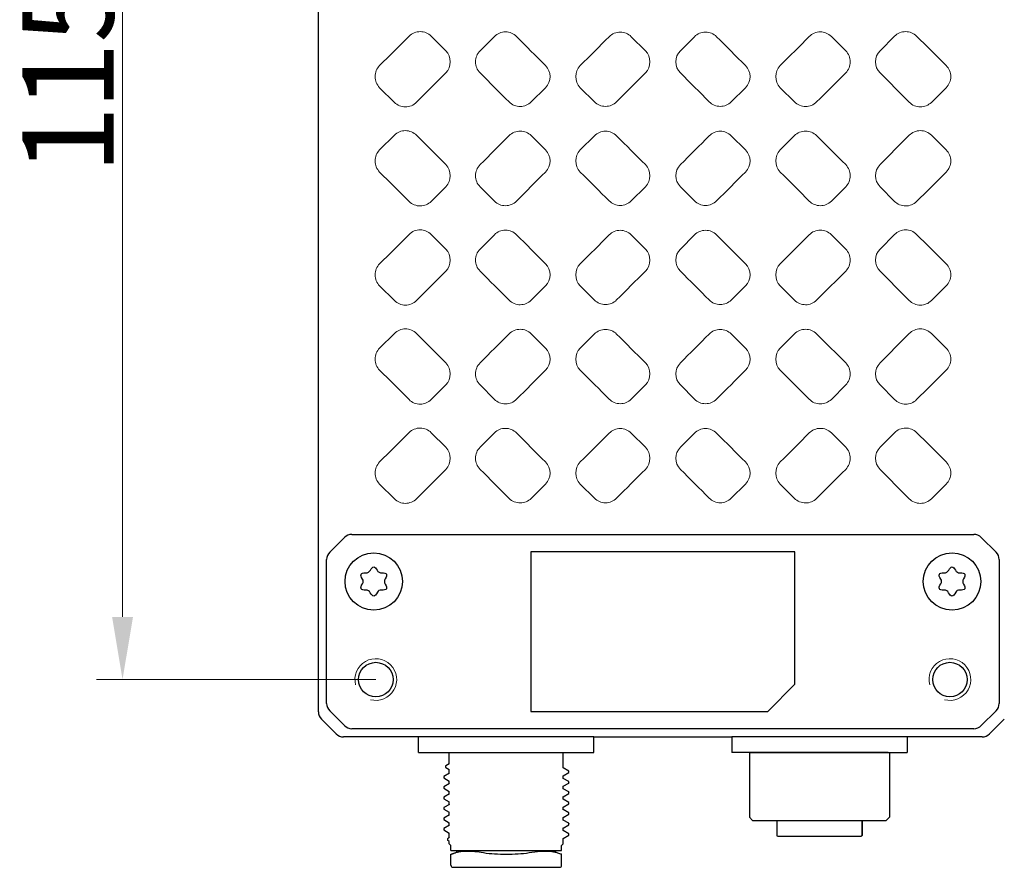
# Model space of a CAD drawing. Header units: millimetres. Extents: x -89 to 505, y -50 to 370.
# Tile 5 of 7: x 330 to 424, y 95 to 176. Entities that reach past the tile are written whole.
import ezdxf

# ---------------------------------------------------------------- set-up
doc = ezdxf.new("R2010")
doc.units = ezdxf.units.MM
doc.header["$LTSCALE"] = 16.335
doc.header["$PDMODE"] = 3
doc.header["$PDSIZE"] = 8
doc.layers.get('0').update_dxf_attribs({"linetype": 'CONTINUOUS'})
doc.layers.get('Defpoints').update_dxf_attribs({"linetype": 'CONTINUOUS'})
for name, color, linetype in [('D-01-36-26-0DXF_CONTINUOUS_LINE', 7, 'CONTINUOUS'), ('DRW0001_DXF_DIMENSION', 7, 'CONTINUOUS'), ('M12A-12PMMS-DXF_CONTINUOUS_LINE', 7, 'CONTINUOUS'), ('M12B-05PFFC-DXF_CONTINUOUS_LINE', 7, 'CONTINUOUS'), ('SC-PM3X7_5T1DXF_CONTINUOUS_LINE', 7, 'CONTINUOUS')]:
    doc.layers.add(name, color=color, linetype=linetype)
doc.styles.get("Standard").update_dxf_attribs({"font": 'simfang.ttf', "height": 9})
doc.dimstyles.new('DIMSTYLE_1', dxfattribs={"dimtxt": 9, "dimasz": 6, "dimexe": 2.5, "dimexo": 0, "dimgap": 0.75, "dimtad": 1, "dimdsep": 46, "dimtxsty": 'STANDARD', "dimblk": '_FILLED', "dimcen": 0, "dimclrd": 8, "dimclre": 8, "dimclrt": 7, "dimadec": 0, "dimazin": 0, "dimtp": 0.001, "dimtm": 0.001, "dimtfac": 1, "dimtofl": 0, "dimtmove": 0, "dimatfit": 3, "dimldrblk": '_FILLED', "dimfxl": 1, "dimtolj": 1, "dimlwd": 15, "dimlwe": 15, "dimarcsym": 0})

# ---------------------------------------------------------------- blocks, each defined once
blk = doc.blocks.new('_FILLED')
at = {"color": 0, "linetype": 'ByBlock'}
blk.add_solid([(0, 0), (-1, 0.167), (-1, -0.167)], dxfattribs=at)
blk = doc.blocks.new('*D6')
at = {"layer": 'Defpoints', "color": 0, "linetype": 'Continuous', "transparency": 16777216}
for p in [(363.872, 227.812), (339.608, 112.812), (363.872, 112.812)]:
    blk.add_point(p, dxfattribs=at)
at = {"layer": 'DRW0001_DXF_DIMENSION', "color": 8, "linetype": 'Continuous', "lineweight": 15, "transparency": 16777216}
for p, q in [((363.872, 227.812), (337.108, 227.812)), ((339.608, 221.812), (339.608, 118.812)), ((363.872, 112.812), (337.108, 112.812))]:
    blk.add_line(p, q, dxfattribs=at)
at = {"layer": 'DRW0001_DXF_DIMENSION', "color": 8, "linetype": 'Continuous', "lineweight": 15, "transparency": 16777216, "xscale": 6, "yscale": 6, "zscale": 6}
for p, rotation in [((339.608, 227.812), 90), ((339.608, 112.812), 270)]:
    blk.add_blockref('_FILLED', p, dxfattribs=dict(at, rotation=rotation))
at = {"layer": 'DRW0001_DXF_DIMENSION', "color": 7, "linetype": 'Continuous', "lineweight": 15, "transparency": 16777216, "insert": (329.755, 170.69), "char_height": 9, "attachment_point": 2, "rotation": 90}
blk.add_mtext('\\A1;115', dxfattribs=at)

msp = doc.modelspace()

# ---------------------------------------------------------------- linework, layer by layer
msp.add_line((384.7717, 107.3115), (397.9639, 107.3115))
at = {"color": 7, "linetype": 'Continuous', "lineweight": 30}
msp.add_line((370.3718, 99.4457), (370.3718, 99.399), dxfattribs=at)
at = {"layer": 'D-01-36-26-0DXF_CONTINUOUS_LINE', "color": 7, "linetype": 'Continuous', "lineweight": 30}
for p, q in [((358.3717, 109.726), (358.3717, 230.8971)), ((358.3717, 109.7268), (358.3717, 230.8962)), ((359.4509, 125.016), (360.8666, 126.4314)), ((361.5733, 126.7243), (421.1701, 126.7243)), ((421.8768, 126.4314), (423.2925, 125.016)), ((404.0217, 125.0615), (378.7217, 125.0615)), ((378.7217, 125.0615), (378.7217, 109.7615)), ((404.0217, 112.3615), (404.0217, 125.0615)), ((359.158, 110.5132), (359.158, 124.3094)), ((423.5854, 124.3094), (423.5854, 110.5132)), ((401.4217, 109.7615), (404.0217, 112.3615)), ((360.8668, 108.3907), (359.4509, 109.8067)), ((378.7217, 109.7615), (401.4217, 109.7615)), ((423.2925, 109.8067), (421.8765, 108.3907)), ((358.6643, 109.0201), (360.0803, 107.6042)), ((358.6645, 109.019), (360.0795, 107.6043)), ((424.0789, 109.019), (422.6638, 107.6043)), ((421.17, 108.0978), (361.5733, 108.0978)), ((382.9717, 107.3115), (360.7866, 107.3115)), ((384.7717, 107.3115), (360.787, 107.3115)), ((421.9564, 107.3115), (397.9639, 107.3115)), ((421.9568, 107.3115), (399.7717, 107.3115))]:
    msp.add_line(p, q, dxfattribs=at)
at = {"layer": 'D-01-36-26-0DXF_CONTINUOUS_LINE', "color": 7, "linetype": 'Continuous', "lineweight": 15}
for p, q in [((370.5679, 173.0786), (369.1799, 174.4747)), ((375.2345, 174.4534), (373.858, 173.0786)), ((389.693, 173.0786), (388.3444, 174.4303)), ((394.399, 174.4303), (393.0504, 173.0786)), ((408.8854, 173.0786), (407.5089, 174.4534)), ((413.5635, 174.4747), (412.1755, 173.0786)), ((364.2363, 169.5444), (365.6522, 168.1328)), ((378.7622, 168.179), (380.1221, 169.5444)), ((383.4626, 169.5444), (384.8167, 168.1896)), ((397.9267, 168.1896), (399.2807, 169.5444)), ((402.6213, 169.5444), (403.9812, 168.179)), ((417.0912, 168.1328), (418.507, 169.5444)), ((365.6522, 164.9902), (364.2363, 163.5786)), ((380.1221, 163.5786), (378.7622, 164.9441)), ((384.8167, 164.9334), (383.4626, 163.5786)), ((399.2807, 163.5786), (397.9267, 164.9334)), ((403.9812, 164.9441), (402.6213, 163.5786)), ((418.507, 163.5786), (417.0912, 164.9902)), ((369.1799, 158.6483), (370.5679, 160.0444)), ((373.858, 160.0444), (375.2345, 158.6697)), ((388.3444, 158.6927), (389.693, 160.0444)), ((393.0504, 160.0444), (394.399, 158.6927)), ((407.5089, 158.6697), (408.8854, 160.0444)), ((412.1755, 160.0444), (413.5635, 158.6483)), ((370.5679, 154.0786), (369.1799, 155.4747)), ((375.2345, 155.4534), (373.858, 154.0786)), ((389.693, 154.0786), (388.3444, 155.4303)), ((394.399, 155.4303), (393.0504, 154.0786)), ((408.8854, 154.0786), (407.5089, 155.4534)), ((413.5635, 155.4747), (412.1755, 154.0786)), ((364.2363, 150.5444), (365.6522, 149.1328)), ((378.7622, 149.179), (380.1221, 150.5444)), ((383.4626, 150.5444), (384.8167, 149.1896)), ((397.9267, 149.1896), (399.2807, 150.5444)), ((402.6213, 150.5444), (403.9812, 149.179)), ((417.0912, 149.1328), (418.507, 150.5444)), ((365.6522, 145.9902), (364.2363, 144.5786)), ((380.1221, 144.5786), (378.7622, 145.9441)), ((384.8167, 145.9334), (383.4626, 144.5786)), ((399.2807, 144.5786), (397.9267, 145.9334)), ((403.9812, 145.9441), (402.6213, 144.5786)), ((418.507, 144.5786), (417.0912, 145.9902)), ((369.1799, 139.6483), (370.5679, 141.0444)), ((373.858, 141.0444), (375.2345, 139.6697)), ((388.3444, 139.6927), (389.693, 141.0444)), ((393.0504, 141.0444), (394.399, 139.6927)), ((407.5089, 139.6697), (408.8854, 141.0444)), ((412.1755, 141.0444), (413.5635, 139.6483)), ((370.5679, 135.0786), (369.1799, 136.4747)), ((375.2345, 136.4534), (373.858, 135.0786)), ((389.693, 135.0786), (388.3444, 136.4303)), ((394.399, 136.4303), (393.0504, 135.0786)), ((408.8854, 135.0786), (407.5089, 136.4534)), ((413.5635, 136.4747), (412.1755, 135.0786)), ((364.2363, 131.5444), (365.6522, 130.1328)), ((378.7622, 130.179), (380.1221, 131.5444)), ((383.4626, 131.5444), (384.8167, 130.1896)), ((397.9267, 130.1896), (399.2807, 131.5444)), ((402.6213, 131.5444), (403.9812, 130.179)), ((417.0912, 130.1328), (418.507, 131.5444))]:
    msp.add_line(p, q, dxfattribs=at)
at = {"layer": 'D-01-36-26-0DXF_CONTINUOUS_LINE', "color": 7, "linetype": 'Continuous', "lineweight": 30}
for centre in [(363.8717, 112.8115), (418.8717, 112.8115)]:
    msp.add_circle(centre, 1.65, dxfattribs=at)
at = {"layer": 'D-01-36-26-0DXF_CONTINUOUS_LINE', "color": 7, "linetype": 'Continuous', "lineweight": 15}
for centre, radius, start, end in [((387.2855, 173.3759), 1.4943, 44.879346, 135.031883), ((395.4579, 173.3759), 1.4943, 44.968137, 135.120679), ((369.5002, 172.0186), 1.5046, 315.207583, 44.792417), ((374.9155, 172.0186), 1.4973, 134.932327, 225.067673), ((388.6304, 172.0186), 1.501, 315.071391, 44.928609), ((394.113, 172.0186), 1.5009, 135.070496, 224.929504), ((407.8278, 172.0186), 1.4973, 314.932327, 45.067673), ((413.2432, 172.0186), 1.5046, 135.207583, 224.792417), ((365.2913, 170.6044), 1.4955, 134.862183, 225.13785), ((379.0569, 170.6044), 1.5027, 315.139045, 44.860955), ((384.5227, 170.6044), 1.4991, 135.0009, 224.9991), ((398.2207, 170.6044), 1.4991, 315.001679, 44.998321), ((403.6865, 170.6044), 1.5027, 135.139045, 224.860955), ((417.4521, 170.6044), 1.4955, 314.862182, 45.137847), ((385.8736, 169.2459), 1.4943, 224.983501, 315.136007), ((396.8698, 169.2459), 1.4943, 224.864018, 315.016518), ((385.8736, 163.8771), 1.4943, 44.864018, 135.016518), ((396.8698, 163.8771), 1.4943, 44.983501, 135.136007), ((365.2913, 162.5186), 1.4955, 134.862183, 225.13785), ((379.0569, 162.5186), 1.5027, 315.139045, 44.860955), ((384.5227, 162.5186), 1.4991, 135.0009, 224.9991), ((398.2207, 162.5186), 1.4991, 315.001679, 44.998321), ((403.6865, 162.5186), 1.5027, 135.139045, 224.860955), ((417.4521, 162.5186), 1.4955, 314.862182, 45.137847), ((369.5002, 161.1044), 1.5046, 315.207583, 44.792417), ((374.9155, 161.1044), 1.4973, 134.932327, 225.067673), ((388.6304, 161.1044), 1.501, 315.071391, 44.928609), ((394.113, 161.1044), 1.5009, 135.070496, 224.929504), ((407.8278, 161.1044), 1.4973, 314.932327, 45.067673), ((413.2432, 161.1044), 1.5046, 135.207583, 224.792417), ((387.2855, 159.7472), 1.4943, 224.968137, 315.120679), ((395.4579, 159.7472), 1.4943, 224.879345, 315.031883), ((387.2855, 154.3759), 1.4943, 44.879346, 135.031883), ((395.4579, 154.3759), 1.4943, 44.968137, 135.120679), ((369.5002, 153.0186), 1.5046, 315.207583, 44.792417), ((374.9155, 153.0186), 1.4973, 134.932327, 225.067673), ((388.6304, 153.0186), 1.501, 315.071391, 44.928609), ((394.113, 153.0186), 1.5009, 135.070496, 224.929504), ((407.8278, 153.0186), 1.4973, 314.932327, 45.067673), ((413.2432, 153.0186), 1.5046, 135.207583, 224.792417), ((365.2913, 151.6044), 1.4955, 134.862183, 225.13785), ((379.0569, 151.6044), 1.5027, 315.139045, 44.860955), ((384.5227, 151.6044), 1.4991, 135.0009, 224.9991), ((398.2207, 151.6044), 1.4991, 315.001679, 44.998321), ((403.6865, 151.6044), 1.5027, 135.139045, 224.860955), ((417.4521, 151.6044), 1.4955, 314.862182, 45.137847), ((385.8736, 150.2459), 1.4943, 224.983501, 315.136007), ((396.8698, 150.2459), 1.4943, 224.864018, 315.016518), ((385.8736, 144.8771), 1.4943, 44.864018, 135.016518), ((396.8698, 144.8771), 1.4943, 44.983501, 135.136007), ((365.2913, 143.5186), 1.4955, 134.862183, 225.13785), ((379.0569, 143.5186), 1.5027, 315.139045, 44.860955), ((384.5227, 143.5186), 1.4991, 135.0009, 224.9991), ((398.2207, 143.5186), 1.4991, 315.001679, 44.998321), ((403.6865, 143.5186), 1.5027, 135.139045, 224.860955), ((417.4521, 143.5186), 1.4955, 314.862182, 45.137847), ((369.5002, 142.1044), 1.5046, 315.207583, 44.792417), ((374.9155, 142.1044), 1.4973, 134.932327, 225.067673), ((388.6304, 142.1044), 1.501, 315.071391, 44.928609), ((394.113, 142.1044), 1.5009, 135.070496, 224.929504), ((407.8278, 142.1044), 1.4973, 314.932327, 45.067673), ((413.2432, 142.1044), 1.5046, 135.207583, 224.792417), ((387.2855, 140.7472), 1.4943, 224.968137, 315.120679), ((395.4579, 140.7472), 1.4943, 224.879345, 315.031883), ((387.2855, 135.3759), 1.4943, 44.879346, 135.031883), ((395.4579, 135.3759), 1.4943, 44.968137, 135.120679), ((369.5002, 134.0186), 1.5046, 315.207583, 44.792417), ((374.9155, 134.0186), 1.4973, 134.932327, 225.067673), ((388.6304, 134.0186), 1.501, 315.071391, 44.928609), ((394.113, 134.0186), 1.5009, 135.070496, 224.929504), ((407.8278, 134.0186), 1.4973, 314.932327, 45.067673), ((413.2432, 134.0186), 1.5046, 135.207583, 224.792417), ((365.2913, 132.6044), 1.4955, 134.862183, 225.13785), ((379.0569, 132.6044), 1.5027, 315.139045, 44.860955), ((384.5227, 132.6044), 1.4991, 135.0009, 224.9991), ((398.2207, 132.6044), 1.4991, 315.001679, 44.998321), ((403.6865, 132.6044), 1.5027, 135.139045, 224.860955), ((417.4521, 132.6044), 1.4955, 314.862182, 45.137847), ((385.8736, 131.2459), 1.4943, 224.983501, 315.136007), ((396.8698, 131.2459), 1.4943, 224.864018, 315.016518), ((363.8717, 112.8115), 2, 255, 195), ((418.8717, 112.8115), 2, 255, 195)]:
    msp.add_arc(centre, radius, start, end, dxfattribs=at)
at = {"layer": 'D-01-36-26-0DXF_CONTINUOUS_LINE', "color": 7, "linetype": 'Continuous', "lineweight": 30}
for centre, radius, start, end in [((361.5737, 125.7244), 0.9998, 90.022592, 135.003564), ((421.1696, 125.7243), 1, 45.000002, 89.973842), ((360.158, 124.3089), 1, 135, 179.973847), ((422.5855, 124.309), 0.9998, 0.022586, 45.003566), ((360.1579, 110.5137), 0.9998, 180.031315, 225.00284), ((422.5854, 110.5138), 1, 315.000003, 359.965135), ((361.574, 109.0978), 1, 225.000003, 269.965135), ((421.1695, 109.0977), 0.9998, 270.031315, 315.00284)]:
    msp.add_arc(centre, radius, start, end, dxfattribs=at)
for centre, major_axis, ratio, start_param, end_param in [((359.3723, 109.7281), (0.708, 0.708), 0.9987828, -3.9263818, -3.1415927), ((359.372, 109.7264), (-0.8325, -0.5549), 0.9995052, -0.5877156, 0.1974541), ((360.7871, 108.3117), (0.8325, 0.5549), 0.9995052, -2.9441385, -2.1589688), ((360.7882, 108.3121), (0.708, 0.708), 0.9987828, -3.1415927, -2.3568035), ((421.9563, 108.3117), (0.8325, -0.5549), 0.9995052, -0.9826239, -0.1974541)]:
    msp.add_ellipse(centre, major_axis=major_axis, ratio=ratio, start_param=start_param, end_param=end_param, dxfattribs=at)
at = {"layer": 'D-01-36-26-0DXF_CONTINUOUS_LINE', "color": 7, "linetype": 'Continuous', "lineweight": 15}
for points, knots in [([(369.1799, 174.4747), (369.0426, 174.6128), (368.7103, 174.8375), (368.1237, 174.9571), (367.5358, 174.8438), (367.2017, 174.6213), (367.0638, 174.4837)], [0, 0, 0, 0, 0.2501618, 0.5000287, 0.7498561, 1, 1, 1, 1]), ([(377.3506, 174.4475), (377.2132, 174.5855), (376.8806, 174.8098), (376.2938, 174.9284), (375.706, 174.8139), (375.3723, 174.591), (375.2345, 174.4534)], [0, 0, 0, 0, 0.2500675, 0.4999935, 0.749903, 1, 1, 1, 1]), ([(407.5089, 174.4534), (407.3712, 174.5909), (407.0376, 174.8138), (406.4499, 174.9284), (405.863, 174.8099), (405.5303, 174.5855), (405.3928, 174.4475)], [0, 0, 0, 0, 0.2499865, 0.4998752, 0.7498231, 1, 1, 1, 1]), ([(415.6796, 174.4837), (415.5417, 174.6212), (415.2078, 174.8437), (414.62, 174.9571), (414.0333, 174.8376), (413.7009, 174.6129), (413.5635, 174.4747)], [0, 0, 0, 0, 0.2500332, 0.4998406, 0.7497291, 1, 1, 1, 1]), ([(365.6522, 168.1328), (365.7901, 167.9953), (366.1241, 167.7729), (366.7119, 167.6597), (367.2985, 167.7794), (367.6309, 168.0042), (367.7683, 168.1424)], [0, 0, 0, 0, 0.2500441, 0.4998342, 0.7497096, 1, 1, 1, 1]), ([(376.6461, 168.1737), (376.7838, 168.0361), (377.1174, 167.8131), (377.705, 167.6984), (378.292, 167.8167), (378.6247, 168.041), (378.7622, 168.179)], [0, 0, 0, 0, 0.2499812, 0.499881, 0.7498361, 1, 1, 1, 1]), ([(403.9812, 168.179), (404.1186, 168.041), (404.4512, 167.8168), (405.0381, 167.6984), (405.6259, 167.813), (405.9595, 168.036), (406.0973, 168.1737)], [0, 0, 0, 0, 0.2500544, 0.4999877, 0.7499082, 1, 1, 1, 1]), ([(414.9751, 168.1424), (415.1124, 168.0042), (415.4447, 167.7795), (416.0312, 167.6597), (416.6191, 167.7728), (416.9532, 167.9953), (417.0912, 168.1328)], [0, 0, 0, 0, 0.2501814, 0.5000352, 0.7498451, 1, 1, 1, 1]), ([(367.7683, 164.9806), (367.631, 165.1188), (367.2987, 165.3436), (366.7122, 165.4633), (366.1243, 165.3502), (365.7902, 165.1278), (365.6522, 164.9902)], [0, 0, 0, 0, 0.2501814, 0.5000352, 0.7498451, 1, 1, 1, 1]), ([(378.7622, 164.9441), (378.6248, 165.082), (378.2921, 165.3063), (377.7053, 165.4247), (377.1175, 165.31), (376.7838, 165.087), (376.6461, 164.9494)], [0, 0, 0, 0, 0.2500544, 0.4999877, 0.7499082, 1, 1, 1, 1]), ([(406.0973, 164.9494), (405.9596, 165.0869), (405.626, 165.3099), (405.0384, 165.4247), (404.4514, 165.3064), (404.1187, 165.0821), (403.9812, 164.9441)], [0, 0, 0, 0, 0.2499812, 0.499881, 0.7498361, 1, 1, 1, 1]), ([(417.0912, 164.9902), (416.9533, 165.1277), (416.6193, 165.3501), (416.0314, 165.4633), (415.4448, 165.3437), (415.1125, 165.1189), (414.9751, 164.9806)], [0, 0, 0, 0, 0.2500441, 0.4998342, 0.7497096, 1, 1, 1, 1]), ([(367.0638, 158.6393), (367.2017, 158.5018), (367.5356, 158.2793), (368.1234, 158.1659), (368.7101, 158.2854), (369.0425, 158.5101), (369.1799, 158.6483)], [0, 0, 0, 0, 0.2500332, 0.4998406, 0.7497291, 1, 1, 1, 1]), ([(375.2345, 158.6697), (375.3722, 158.5321), (375.7058, 158.3092), (376.2935, 158.1946), (376.8804, 158.3131), (377.2131, 158.5375), (377.3506, 158.6755)], [0, 0, 0, 0, 0.2499865, 0.4998752, 0.7498231, 1, 1, 1, 1]), ([(405.3928, 158.6755), (405.5302, 158.5375), (405.8628, 158.3132), (406.4496, 158.1946), (407.0374, 158.3091), (407.3711, 158.532), (407.5089, 158.6697)], [0, 0, 0, 0, 0.2500675, 0.4999935, 0.749903, 1, 1, 1, 1]), ([(413.5635, 158.6483), (413.7008, 158.5102), (414.0331, 158.2855), (414.6197, 158.1659), (415.2076, 158.2792), (415.5417, 158.5018), (415.6796, 158.6393)], [0, 0, 0, 0, 0.2501618, 0.5000287, 0.7498561, 1, 1, 1, 1]), ([(369.1799, 155.4747), (369.0426, 155.6128), (368.7103, 155.8375), (368.1237, 155.9571), (367.5358, 155.8438), (367.2017, 155.6213), (367.0638, 155.4837)], [0, 0, 0, 0, 0.2501618, 0.5000287, 0.7498561, 1, 1, 1, 1]), ([(377.3506, 155.4475), (377.2132, 155.5855), (376.8806, 155.8098), (376.2938, 155.9284), (375.706, 155.8139), (375.3723, 155.591), (375.2345, 155.4534)], [0, 0, 0, 0, 0.2500675, 0.4999935, 0.749903, 1, 1, 1, 1]), ([(407.5089, 155.4534), (407.3712, 155.5909), (407.0376, 155.8138), (406.4499, 155.9284), (405.863, 155.8099), (405.5303, 155.5855), (405.3928, 155.4475)], [0, 0, 0, 0, 0.2499865, 0.4998752, 0.7498231, 1, 1, 1, 1]), ([(415.6796, 155.4837), (415.5417, 155.6212), (415.2078, 155.8437), (414.62, 155.9571), (414.0333, 155.8376), (413.7009, 155.6129), (413.5635, 155.4747)], [0, 0, 0, 0, 0.2500332, 0.4998406, 0.7497291, 1, 1, 1, 1]), ([(365.6522, 149.1328), (365.7901, 148.9953), (366.1241, 148.7729), (366.7119, 148.6597), (367.2985, 148.7794), (367.6309, 149.0042), (367.7683, 149.1424)], [0, 0, 0, 0, 0.2500441, 0.4998342, 0.7497096, 1, 1, 1, 1]), ([(376.6461, 149.1737), (376.7838, 149.0361), (377.1174, 148.8131), (377.705, 148.6984), (378.292, 148.8167), (378.6247, 149.041), (378.7622, 149.179)], [0, 0, 0, 0, 0.2499812, 0.499881, 0.7498361, 1, 1, 1, 1]), ([(403.9812, 149.179), (404.1186, 149.041), (404.4512, 148.8168), (405.0381, 148.6984), (405.6259, 148.813), (405.9595, 149.036), (406.0973, 149.1737)], [0, 0, 0, 0, 0.2500544, 0.4999877, 0.7499082, 1, 1, 1, 1]), ([(414.9751, 149.1424), (415.1124, 149.0042), (415.4447, 148.7795), (416.0312, 148.6597), (416.6191, 148.7728), (416.9532, 148.9953), (417.0912, 149.1328)], [0, 0, 0, 0, 0.2501814, 0.5000352, 0.7498451, 1, 1, 1, 1]), ([(367.7683, 145.9806), (367.631, 146.1188), (367.2987, 146.3436), (366.7122, 146.4633), (366.1243, 146.3502), (365.7902, 146.1278), (365.6522, 145.9902)], [0, 0, 0, 0, 0.2501814, 0.5000352, 0.7498451, 1, 1, 1, 1]), ([(378.7622, 145.9441), (378.6248, 146.082), (378.2921, 146.3063), (377.7053, 146.4247), (377.1175, 146.31), (376.7838, 146.087), (376.6461, 145.9494)], [0, 0, 0, 0, 0.2500544, 0.4999877, 0.7499082, 1, 1, 1, 1]), ([(406.0973, 145.9494), (405.9596, 146.0869), (405.626, 146.3099), (405.0384, 146.4247), (404.4514, 146.3064), (404.1187, 146.0821), (403.9812, 145.9441)], [0, 0, 0, 0, 0.2499812, 0.499881, 0.7498361, 1, 1, 1, 1]), ([(417.0912, 145.9902), (416.9533, 146.1277), (416.6193, 146.3501), (416.0314, 146.4633), (415.4448, 146.3437), (415.1125, 146.1189), (414.9751, 145.9806)], [0, 0, 0, 0, 0.2500441, 0.4998342, 0.7497096, 1, 1, 1, 1]), ([(367.0638, 139.6393), (367.2017, 139.5018), (367.5356, 139.2793), (368.1234, 139.1659), (368.7101, 139.2854), (369.0425, 139.5101), (369.1799, 139.6483)], [0, 0, 0, 0, 0.2500332, 0.4998406, 0.7497291, 1, 1, 1, 1]), ([(375.2345, 139.6697), (375.3722, 139.5321), (375.7058, 139.3092), (376.2935, 139.1946), (376.8804, 139.3131), (377.2131, 139.5375), (377.3506, 139.6755)], [0, 0, 0, 0, 0.2499865, 0.4998752, 0.7498231, 1, 1, 1, 1]), ([(405.3928, 139.6755), (405.5302, 139.5375), (405.8628, 139.3132), (406.4496, 139.1946), (407.0374, 139.3091), (407.3711, 139.532), (407.5089, 139.6697)], [0, 0, 0, 0, 0.2500675, 0.4999935, 0.749903, 1, 1, 1, 1]), ([(413.5635, 139.6483), (413.7008, 139.5102), (414.0331, 139.2855), (414.6197, 139.1659), (415.2076, 139.2792), (415.5417, 139.5018), (415.6796, 139.6393)], [0, 0, 0, 0, 0.2501618, 0.5000287, 0.7498561, 1, 1, 1, 1]), ([(369.1799, 136.4747), (369.0426, 136.6128), (368.7103, 136.8375), (368.1237, 136.9571), (367.5358, 136.8438), (367.2017, 136.6213), (367.0638, 136.4837)], [0, 0, 0, 0, 0.2501618, 0.5000287, 0.7498561, 1, 1, 1, 1]), ([(377.3506, 136.4475), (377.2132, 136.5855), (376.8806, 136.8098), (376.2938, 136.9284), (375.706, 136.8139), (375.3723, 136.591), (375.2345, 136.4534)], [0, 0, 0, 0, 0.2500675, 0.4999935, 0.749903, 1, 1, 1, 1]), ([(407.5089, 136.4534), (407.3712, 136.5909), (407.0376, 136.8138), (406.4499, 136.9284), (405.863, 136.8099), (405.5303, 136.5855), (405.3928, 136.4475)], [0, 0, 0, 0, 0.2499865, 0.4998752, 0.7498231, 1, 1, 1, 1]), ([(415.6796, 136.4837), (415.5417, 136.6212), (415.2078, 136.8437), (414.62, 136.9571), (414.0333, 136.8376), (413.7009, 136.6129), (413.5635, 136.4747)], [0, 0, 0, 0, 0.2500332, 0.4998406, 0.7497291, 1, 1, 1, 1]), ([(376.6461, 130.1737), (376.7838, 130.0361), (377.1174, 129.8131), (377.705, 129.6984), (378.292, 129.8167), (378.6247, 130.041), (378.7622, 130.179)], [0, 0, 0, 0, 0.2499812, 0.499881, 0.7498361, 1, 1, 1, 1]), ([(403.9812, 130.179), (404.1186, 130.041), (404.4512, 129.8168), (405.0381, 129.6984), (405.6259, 129.813), (405.9595, 130.036), (406.0973, 130.1737)], [0, 0, 0, 0, 0.2500544, 0.4999877, 0.7499082, 1, 1, 1, 1]), ([(365.6522, 130.1328), (365.7901, 129.9953), (366.1241, 129.7729), (366.7119, 129.6597), (367.2985, 129.7794), (367.6309, 130.0042), (367.7683, 130.1424)], [0, 0, 0, 0, 0.2500441, 0.4998342, 0.7497096, 1, 1, 1, 1]), ([(414.9751, 130.1424), (415.1124, 130.0042), (415.4447, 129.7795), (416.0312, 129.6597), (416.6191, 129.7728), (416.9532, 129.9953), (417.0912, 130.1328)], [0, 0, 0, 0, 0.2501814, 0.5000352, 0.7498451, 1, 1, 1, 1])]:
    msp.add_open_spline(points, degree=3, knots=knots, dxfattribs=at)
for points in [[(367.0638, 174.4837), (366.1214, 173.5438), (365.179, 172.6041), (364.2363, 171.6644)], [(380.1221, 171.6644), (379.1981, 172.592), (378.2743, 173.5197), (377.3506, 174.4475)], [(386.2283, 174.4319), (385.3065, 173.5093), (384.3847, 172.5868), (383.4626, 171.6644)], [(399.2807, 171.6644), (398.3587, 172.5868), (397.4368, 173.5093), (396.5151, 174.4319)], [(405.3928, 174.4475), (404.4691, 173.5197), (403.5453, 172.592), (402.6213, 171.6644)], [(418.507, 171.6644), (417.5644, 172.6041), (416.6219, 173.5438), (415.6796, 174.4837)], [(367.7683, 168.1424), (368.7014, 169.0813), (369.6346, 170.02), (370.5679, 170.9586)], [(373.858, 170.9586), (374.7875, 170.0304), (375.7168, 169.1021), (376.6461, 168.1737)], [(386.9328, 168.1917), (387.8528, 169.1141), (388.7728, 170.0364), (389.693, 170.9586)], [(393.0504, 170.9586), (393.9705, 170.0364), (394.8906, 169.1141), (395.8106, 168.1917)], [(406.0973, 168.1737), (407.0266, 169.1021), (407.9559, 170.0304), (408.8854, 170.9586)], [(412.1755, 170.9586), (413.1088, 170.02), (414.042, 169.0813), (414.9751, 168.1424)], [(370.5679, 162.1644), (369.6346, 163.103), (368.7014, 164.0418), (367.7683, 164.9806)], [(376.6461, 164.9494), (375.7168, 164.0209), (374.7875, 163.0926), (373.858, 162.1644)], [(389.693, 162.1644), (388.7728, 163.0866), (387.8528, 164.0089), (386.9328, 164.9313)], [(395.8106, 164.9313), (394.8906, 164.0089), (393.9705, 163.0866), (393.0504, 162.1644)], [(408.8854, 162.1644), (407.9559, 163.0926), (407.0266, 164.0209), (406.0973, 164.9494)], [(414.9751, 164.9806), (414.042, 164.0418), (413.1088, 163.103), (412.1755, 162.1644)], [(364.2363, 161.4586), (365.179, 160.519), (366.1214, 159.5792), (367.0638, 158.6393)], [(377.3506, 158.6755), (378.2743, 159.6033), (379.1981, 160.531), (380.1221, 161.4586)], [(383.4626, 161.4586), (384.3847, 160.5362), (385.3065, 159.6137), (386.2283, 158.6911)], [(396.5151, 158.6911), (397.4368, 159.6137), (398.3587, 160.5362), (399.2807, 161.4586)], [(402.6213, 161.4586), (403.5453, 160.531), (404.4691, 159.6033), (405.3928, 158.6755)], [(415.6796, 158.6393), (416.6219, 159.5792), (417.5644, 160.519), (418.507, 161.4586)], [(367.0638, 155.4837), (366.1214, 154.5438), (365.179, 153.6041), (364.2363, 152.6644)], [(380.1221, 152.6644), (379.1981, 153.592), (378.2743, 154.5197), (377.3506, 155.4475)], [(386.2283, 155.4319), (385.3065, 154.5093), (384.3847, 153.5868), (383.4626, 152.6644)], [(399.2807, 152.6644), (398.3587, 153.5868), (397.4368, 154.5093), (396.5151, 155.4319)], [(405.3928, 155.4475), (404.4691, 154.5197), (403.5453, 153.592), (402.6213, 152.6644)], [(418.507, 152.6644), (417.5644, 153.6041), (416.6219, 154.5438), (415.6796, 155.4837)], [(367.7683, 149.1424), (368.7014, 150.0813), (369.6346, 151.02), (370.5679, 151.9586)], [(373.858, 151.9586), (374.7875, 151.0304), (375.7168, 150.1021), (376.6461, 149.1737)], [(386.9328, 149.1917), (387.8528, 150.1141), (388.7728, 151.0364), (389.693, 151.9586)], [(393.0504, 151.9586), (393.9705, 151.0364), (394.8906, 150.1141), (395.8106, 149.1917)], [(406.0973, 149.1737), (407.0266, 150.1021), (407.9559, 151.0304), (408.8854, 151.9586)], [(412.1755, 151.9586), (413.1088, 151.02), (414.042, 150.0813), (414.9751, 149.1424)], [(370.5679, 143.1644), (369.6346, 144.103), (368.7014, 145.0418), (367.7683, 145.9806)], [(376.6461, 145.9494), (375.7168, 145.0209), (374.7875, 144.0926), (373.858, 143.1644)], [(389.693, 143.1644), (388.7728, 144.0866), (387.8528, 145.0089), (386.9328, 145.9313)], [(395.8106, 145.9313), (394.8906, 145.0089), (393.9705, 144.0866), (393.0504, 143.1644)], [(408.8854, 143.1644), (407.9559, 144.0926), (407.0266, 145.0209), (406.0973, 145.9494)], [(414.9751, 145.9806), (414.042, 145.0418), (413.1088, 144.103), (412.1755, 143.1644)], [(364.2363, 142.4586), (365.179, 141.519), (366.1214, 140.5792), (367.0638, 139.6393)], [(377.3506, 139.6755), (378.2743, 140.6033), (379.1981, 141.531), (380.1221, 142.4586)], [(383.4626, 142.4586), (384.3847, 141.5362), (385.3065, 140.6137), (386.2283, 139.6911)], [(396.5151, 139.6911), (397.4368, 140.6137), (398.3587, 141.5362), (399.2807, 142.4586)], [(402.6213, 142.4586), (403.5453, 141.531), (404.4691, 140.6033), (405.3928, 139.6755)], [(415.6796, 139.6393), (416.6219, 140.5792), (417.5644, 141.519), (418.507, 142.4586)], [(367.0638, 136.4837), (366.1214, 135.5438), (365.179, 134.6041), (364.2363, 133.6644)], [(380.1221, 133.6644), (379.1981, 134.592), (378.2743, 135.5197), (377.3506, 136.4475)], [(386.2283, 136.4319), (385.3065, 135.5093), (384.3847, 134.5868), (383.4626, 133.6644)], [(399.2807, 133.6644), (398.3587, 134.5868), (397.4368, 135.5093), (396.5151, 136.4319)], [(405.3928, 136.4475), (404.4691, 135.5197), (403.5453, 134.592), (402.6213, 133.6644)], [(418.507, 133.6644), (417.5644, 134.6041), (416.6219, 135.5438), (415.6796, 136.4837)], [(367.7683, 130.1424), (368.7014, 131.0813), (369.6346, 132.02), (370.5679, 132.9586)], [(373.858, 132.9586), (374.7875, 132.0304), (375.7168, 131.1021), (376.6461, 130.1737)], [(386.9328, 130.1917), (387.8528, 131.1141), (388.7728, 132.0364), (389.693, 132.9586)], [(393.0504, 132.9586), (393.9705, 132.0364), (394.8906, 131.1141), (395.8106, 130.1917)], [(406.0973, 130.1737), (407.0266, 131.1021), (407.9559, 132.0304), (408.8854, 132.9586)], [(412.1755, 132.9586), (413.1088, 132.02), (414.042, 131.0813), (414.9751, 130.1424)]]:
    msp.add_open_spline(points, degree=3, dxfattribs=at)
at = {"layer": 'M12A-12PMMS-DXF_CONTINUOUS_LINE', "color": 7, "linetype": 'Continuous', "lineweight": 30}
for p, q in [((367.9717, 105.8115), (367.9717, 107.3115)), ((384.7717, 105.8115), (384.7717, 107.3115)), ((367.9717, 105.8115), (384.7717, 105.8115)), ((370.9132, 104.7248), (370.9132, 105.8115)), ((381.8302, 104.3366), (381.8302, 105.8115)), ((370.9132, 104.7248), (370.5655, 104.524)), ((370.9202, 103.8446), (370.3782, 103.5313)), ((370.5655, 104.524), (370.5589, 104.5165)), ((370.559, 104.5165), (370.559, 104.3915)), ((370.559, 104.3915), (370.5654, 104.384)), ((370.5654, 104.384), (370.9063, 104.1863)), ((370.9132, 103.8366), (370.9132, 104.1983)), ((381.8232, 103.5785), (382.3651, 103.8917)), ((382.3652, 104.0314), (381.8319, 104.3396)), ((382.3715, 103.899), (382.3651, 103.8917)), ((382.3715, 103.899), (382.3715, 104.024)), ((370.3782, 103.5313), (370.3718, 103.5239)), ((370.3719, 103.524), (370.3719, 103.399)), ((370.3719, 103.399), (370.3782, 103.3917)), ((370.9201, 102.8446), (370.378, 102.5313)), ((370.3782, 103.3917), (370.9115, 103.0834)), ((370.9132, 102.8366), (370.9132, 103.0864)), ((381.8232, 102.5783), (382.3653, 102.8917)), ((381.8302, 103.3366), (381.8302, 103.5864)), ((382.3653, 103.0313), (381.8319, 103.3396)), ((382.3654, 103.0312), (382.3717, 103.0239)), ((382.3716, 102.899), (382.3716, 103.024)), ((370.3779, 102.5312), (370.3716, 102.524)), ((370.3717, 102.524), (370.3717, 102.399)), ((370.378, 102.3918), (370.9115, 102.0834)), ((370.9132, 101.8366), (370.9132, 102.0864)), ((381.8233, 101.5785), (382.3652, 101.8917)), ((381.8302, 102.3366), (381.8302, 102.5864)), ((382.3653, 102.0314), (381.8319, 102.3396)), ((382.3716, 101.8991), (382.3652, 101.8917)), ((382.3716, 101.8991), (382.3716, 102.0241)), ((370.3782, 101.5313), (370.3718, 101.524)), ((370.3719, 101.524), (370.3719, 101.399)), ((370.3719, 101.399), (370.3783, 101.3917)), ((370.9202, 101.8446), (370.3783, 101.5314)), ((370.3783, 101.3917), (370.9115, 101.0834)), ((370.9132, 100.8366), (370.9132, 101.0864)), ((381.8302, 101.3367), (381.8302, 101.5864)), ((382.3654, 101.0313), (381.8319, 101.3397)), ((382.3654, 101.0313), (382.3717, 101.024)), ((382.3716, 100.8991), (382.3716, 101.0241)), ((370.3781, 100.5313), (370.3718, 100.524)), ((370.3719, 100.524), (370.3719, 100.399)), ((370.3719, 100.399), (370.3782, 100.3917)), ((370.9202, 100.8447), (370.3782, 100.5314)), ((370.3782, 100.3917), (370.9115, 100.0835)), ((370.9132, 99.8366), (370.9132, 100.0864)), ((381.8233, 100.5785), (382.3653, 100.8918)), ((381.8302, 100.3366), (381.8302, 100.5864)), ((382.3651, 100.0313), (381.8319, 100.3396)), ((382.3715, 99.899), (382.3715, 100.024)), ((370.378, 99.5312), (370.3717, 99.5239)), ((370.3718, 99.524), (370.3718, 99.4457)), ((370.3718, 99.399), (370.3781, 99.3917)), ((370.9201, 99.8445), (370.3781, 99.5313)), ((370.3781, 99.3917), (370.9115, 99.0834)), ((370.9132, 98.8366), (370.9132, 99.0864)), ((381.8232, 99.5784), (382.3651, 99.8917)), ((381.8302, 99.3366), (381.8302, 99.5864)), ((382.3654, 99.0313), (381.8319, 99.3396)), ((382.3715, 99.899), (382.3651, 99.8917)), ((370.378, 98.5313), (370.3717, 98.524)), ((370.3718, 98.5241), (370.3718, 98.3991)), ((370.9202, 98.8447), (370.3781, 98.5314)), ((370.3782, 98.3917), (370.9115, 98.0834)), ((381.8233, 98.5784), (382.3654, 98.8918)), ((381.8302, 98.3366), (381.8302, 98.5864)), ((382.3651, 98.0314), (381.8319, 98.3396)), ((382.3655, 99.0312), (382.3718, 99.024)), ((382.3717, 98.899), (382.3717, 99.024)), ((370.7385, 97.5394), (370.7319, 97.5318)), ((370.732, 97.5318), (370.732, 97.4068)), ((370.9408, 97.6568), (370.7386, 97.5395)), ((370.9132, 97.2983), (370.7387, 97.399)), ((370.9132, 97.6408), (370.9132, 98.0864)), ((370.9132, 97.0615), (370.9132, 97.2983)), ((381.8232, 97.5784), (382.3651, 97.8917)), ((381.8302, 97.0615), (381.8302, 97.5864)), ((382.3715, 97.899), (382.3651, 97.8917)), ((382.3715, 97.899), (382.3715, 98.024)), ((371.0717, 96.903), (370.9132, 97.0615)), ((371.0717, 96.4115), (371.0717, 96.903)), ((371.0717, 96.4115), (381.6717, 96.4115)), ((371.6217, 96.2497), (371.6217, 96.4115)), ((381.1217, 96.2477), (381.1217, 96.4115)), ((381.6717, 96.903), (381.8302, 97.0615)), ((381.6717, 96.4115), (381.6717, 96.903)), ((371.0717, 95.0115), (371.0717, 96.0731)), ((381.6717, 95.0115), (381.6717, 96.0731)), ((371.2719, 94.8115), (381.4715, 94.8115))]:
    msp.add_line(p, q, dxfattribs=at)
for centre, start, end in [((371.2717, 95.0115), 180, 270), ((381.4717, 95.0115), 270, 0)]:
    msp.add_arc(centre, 0.2, start, end, dxfattribs=at)
for points, knots in [([(382.3651, 104.0313), (382.3661, 104.0308), (382.3688, 104.0291), (382.3715, 104.0262), (382.3716, 104.024)], [0, 0, 0, 0, 0.3366409, 1, 1, 1, 1]), ([(382.3653, 102.8917), (382.3638, 102.8908), (382.3554, 102.8868), (382.3463, 102.8843), (382.339, 102.8824)], [0, 0, 0, 0, 0.1867428, 1, 1, 1, 1]), ([(382.3717, 102.899), (382.3717, 102.8983), (382.3708, 102.895), (382.3676, 102.893), (382.3653, 102.8917)], [0, 0, 0, 0, 0.1874553, 1, 1, 1, 1]), ([(370.372, 102.399), (370.372, 102.3984), (370.3728, 102.3951), (370.3759, 102.3931), (370.3782, 102.3918)], [0, 0, 0, 0, 0.1887857, 1, 1, 1, 1]), ([(382.3653, 102.0313), (382.3663, 102.0308), (382.369, 102.0291), (382.3717, 102.0262), (382.3717, 102.024)], [0, 0, 0, 0, 0.3369166, 1, 1, 1, 1]), ([(382.3653, 100.0313), (382.3662, 100.0307), (382.369, 100.029), (382.3716, 100.0261), (382.3716, 100.0239)], [0, 0, 0, 0, 0.336925, 1, 1, 1, 1]), ([(382.3717, 100.8991), (382.3717, 100.8984), (382.3709, 100.8951), (382.3677, 100.8931), (382.3654, 100.8918)], [0, 0, 0, 0, 0.188227, 1, 1, 1, 1]), ([(370.3717, 98.3991), (370.3717, 98.3984), (370.3725, 98.3951), (370.3757, 98.3931), (370.378, 98.3917)], [0, 0, 0, 0, 0.1881683, 1, 1, 1, 1]), ([(382.3714, 98.899), (382.3714, 98.8984), (382.3707, 98.8951), (382.3675, 98.8931), (382.3652, 98.8918)], [0, 0, 0, 0, 0.188877, 1, 1, 1, 1]), ([(370.7388, 97.399), (370.7377, 97.3996), (370.7349, 97.4014), (370.732, 97.4045), (370.732, 97.4068)], [0, 0, 0, 0, 0.3369093, 1, 1, 1, 1]), ([(382.3652, 98.0313), (382.3662, 98.0308), (382.3689, 98.0291), (382.3716, 98.0262), (382.3716, 98.024)], [0, 0, 0, 0, 0.3367669, 1, 1, 1, 1]), ([(371.0717, 96.0731), (371.0711, 96.0732), (371.0767, 96.0738), (371.0793, 96.0751), (371.0904, 96.0775), (371.1029, 96.0808), (371.12, 96.0853), (371.1499, 96.0935), (371.1967, 96.107), (371.2635, 96.1274), (371.3447, 96.1537), (371.4398, 96.1861), (371.5076, 96.2104), (371.5437, 96.2236)], [0, 0, 0, 0, 0.0039063, 0.0156321, 0.0351892, 0.0625911, 0.0978526, 0.1409891, 0.2508457, 0.3920129, 0.5643169, 0.7672312, 1, 1, 1, 1]), ([(371.5437, 96.2236), (371.6388, 96.2584), (371.8545, 96.3152), (372.075, 96.3446), (372.1953, 96.3553)], [0, 0, 0, 0, 0.4561905, 1, 1, 1, 1]), ([(372.1953, 96.3553), (372.2291, 96.3583), (372.3718, 96.3691), (372.5149, 96.3731), (372.624, 96.3731)], [0, 0, 0, 0, 0.2372812, 1, 1, 1, 1]), ([(372.624, 96.3731), (372.8691, 96.3731), (373.3923, 96.3413), (373.9108, 96.269), (374.1853, 96.2236)], [0, 0, 0, 0, 0.4683696, 1, 1, 1, 1]), ([(374.1853, 96.2236), (374.5377, 96.1652), (375.2665, 96.0901), (375.9978, 96.0731), (376.3717, 96.0731)], [0, 0, 0, 0, 0.4885925, 1, 1, 1, 1]), ([(376.3717, 96.0731), (376.7456, 96.0731), (377.4769, 96.0901), (378.2057, 96.1652), (378.5581, 96.2236)], [0, 0, 0, 0, 0.5114075, 1, 1, 1, 1]), ([(378.5581, 96.2236), (378.9186, 96.2833), (379.4403, 96.3525), (380.1069, 96.3787), (380.4086, 96.3678), (380.5496, 96.3552)], [0, 0, 0, 0, 0.5479909, 0.7877, 1, 1, 1, 1]), ([(380.5496, 96.3552), (380.6696, 96.3445), (380.8896, 96.3148), (381.1048, 96.2583), (381.1997, 96.2236)], [0, 0, 0, 0, 0.5439719, 1, 1, 1, 1]), ([(381.1997, 96.2236), (381.3159, 96.181), (381.4724, 96.128), (381.6313, 96.0823), (381.6717, 96.0731)], [0, 0, 0, 0, 0.7491482, 1, 1, 1, 1])]:
    msp.add_open_spline(points, degree=3, knots=knots, dxfattribs=at)
at = {"layer": 'M12B-05PFFC-DXF_CONTINUOUS_LINE', "color": 7, "linetype": 'Continuous', "lineweight": 30}
for p, q in [((397.9639, 107.3115), (397.9639, 105.8115)), ((414.7717, 107.3115), (414.7717, 105.8115)), ((412.9639, 105.8115), (397.9639, 105.8115)), ((399.6717, 105.8115), (399.6717, 99.6115)), ((399.7717, 105.8115), (414.7717, 105.8115)), ((413.0717, 105.8115), (413.0717, 99.6115)), ((399.9717, 99.3115), (399.6717, 99.6115)), ((399.9717, 99.3115), (412.7717, 99.3115)), ((402.2717, 99.3115), (402.2717, 97.9115)), ((410.4611, 97.9115), (410.4611, 99.3115)), ((410.4717, 99.3115), (410.4717, 97.9115)), ((412.7717, 99.3115), (413.0717, 99.6115)), ((402.3717, 97.8115), (410.3638, 97.8115))]:
    msp.add_line(p, q, dxfattribs=at)
for centre, start, end in [((402.3717, 97.9115), 180, 270), ((410.3717, 97.9115), 270, 0)]:
    msp.add_arc(centre, 0.1, start, end, dxfattribs=at)
msp.add_open_spline([(410.4611, 97.9115), (410.4611, 97.8856), (410.4405, 97.8329), (410.3883, 97.8115), (410.3638, 97.8115)], degree=3, knots=[0, 0, 0, 0, 0.5149649, 1, 1, 1, 1], dxfattribs=at)
at = {"layer": 'SC-PM3X7_5T1DXF_CONTINUOUS_LINE', "color": 7, "linetype": 'Continuous', "lineweight": 30}
for centre in [(363.6717, 122.2115), (419.0717, 122.2115)]:
    msp.add_circle(centre, 2.75, dxfattribs=at)
for centre, radius, start, end in [((362.9156, 123.5211), 0.4879, 267.192501, 332.807499), ((364.4124, 123.4944), 0.4622, 206.765774, 273.234226), ((418.3156, 123.5211), 0.4879, 267.192501, 332.807499), ((419.8124, 123.4944), 0.4622, 206.765774, 273.234226), ((362.2988, 122.2115), 0.3722, 325.304312, 34.695688), ((365.1838, 122.2115), 0.4879, 147.192501, 212.807499), ((417.6988, 122.2115), 0.3722, 325.304312, 34.695688), ((420.5838, 122.2115), 0.4879, 147.192501, 212.807499), ((362.931, 120.9286), 0.4622, 26.765774, 93.234226), ((364.3581, 121.0226), 0.3722, 85.304312, 154.695688), ((418.331, 120.9286), 0.4622, 26.765774, 93.234226), ((419.7581, 121.0226), 0.3722, 85.304312, 154.695688)]:
    msp.add_arc(centre, radius, start, end, dxfattribs=at)
for points, knots in [([(363.3496, 123.2981), (363.457, 123.507), (363.6737, 123.7179), (363.8904, 123.5031), (363.9997, 123.2863)], [0, 0, 0, 0, 0.4953946, 1, 1, 1, 1]), ([(418.7496, 123.2981), (418.857, 123.507), (419.0737, 123.7179), (419.2904, 123.5031), (419.3997, 123.2863)], [0, 0, 0, 0, 0.4953946, 1, 1, 1, 1]), ([(362.6048, 122.4234), (362.4494, 122.6478), (362.3563, 122.9602), (362.6571, 123.0452), (362.8917, 123.0337)], [0, 0, 0, 0, 0.5207666, 1, 1, 1, 1]), ([(364.4385, 123.033), (364.6809, 123.0467), (364.9753, 122.9665), (364.901, 122.6733), (364.7737, 122.4759)], [0, 0, 0, 0, 0.5046054, 1, 1, 1, 1]), ([(418.0048, 122.4234), (417.8494, 122.6478), (417.7563, 122.9602), (418.0571, 123.0452), (418.2917, 123.0337)], [0, 0, 0, 0, 0.5207666, 1, 1, 1, 1]), ([(419.8385, 123.033), (420.0809, 123.0467), (420.3753, 122.9665), (420.301, 122.6733), (420.1737, 122.4759)], [0, 0, 0, 0, 0.5046054, 1, 1, 1, 1]), ([(362.9049, 121.39), (362.6625, 121.3763), (362.3555, 121.46), (362.4494, 121.7753), (362.6048, 121.9997)], [0, 0, 0, 0, 0.4838326, 1, 1, 1, 1]), ([(364.7737, 121.9471), (364.901, 121.7497), (364.9778, 121.4467), (364.6606, 121.3711), (364.3886, 121.3935)], [0, 0, 0, 0, 0.4792334, 1, 1, 1, 1]), ([(418.3049, 121.39), (418.0625, 121.3763), (417.7555, 121.46), (417.8494, 121.7753), (418.0048, 121.9997)], [0, 0, 0, 0, 0.4838326, 1, 1, 1, 1]), ([(420.1737, 121.9471), (420.301, 121.7497), (420.3778, 121.4467), (420.0606, 121.3711), (419.7886, 121.3935)], [0, 0, 0, 0, 0.4792334, 1, 1, 1, 1]), ([(364.0217, 121.1816), (363.905, 120.9349), (363.679, 120.6959), (363.453, 120.9199), (363.3436, 121.1367)], [0, 0, 0, 0, 0.5161674, 1, 1, 1, 1]), ([(419.4217, 121.1816), (419.305, 120.9349), (419.079, 120.6959), (418.853, 120.9199), (418.7436, 121.1367)], [0, 0, 0, 0, 0.5161674, 1, 1, 1, 1])]:
    msp.add_open_spline(points, degree=3, knots=knots, dxfattribs=at)

# ---------------------------------------------------------------- dimensions: what is measured, and where the dimension line sits
at = {"layer": 'DRW0001_DXF_DIMENSION', "color": 7, "linetype": 'Continuous', "lineweight": 15}
dim = msp.add_linear_dim(base=(339.6083, 112.8115), p1=(363.8717, 227.8115), p2=(363.8717, 112.8115), angle=270, dimstyle='DIMSTYLE_1', dxfattribs=at)
dim.commit()
dim.dimension.update_dxf_attribs({"geometry": '*D6', "text_midpoint": (339.6083, 170.6903), "dimtype": 160})

doc.saveas('drawing.dxf')
